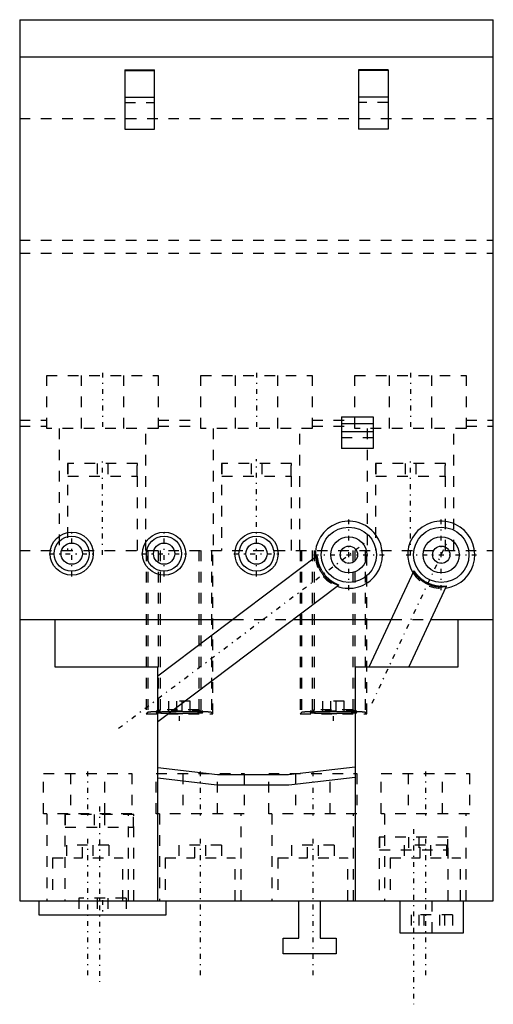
# Model space of a CAD drawing. Extents: x 0 to 44.6, y -92.7 to 0.
import ezdxf

# ---------------------------------------------------------------- set-up
doc = ezdxf.new("R2010")
doc.units = 0
doc.linetypes.add('CENTER', pattern=[1.5, 0.45, -0.5, 0.05, -0.5])
doc.linetypes.add('DASHED', pattern=[2, 1, -1])
for name, color, linetype in [('AM_0', 7, 'CONTINUOUS'), ('AM_3', 7, 'DASHED'), ('AM_7', 7, 'CENTER')]:
    doc.layers.add(name, color=color, linetype=linetype)

msp = doc.modelspace()

# ---------------------------------------------------------------- linework, layer by layer
at = {"layer": 'AM_0', "color": 7, "linetype": 'CONTINUOUS'}
for p, q in [((0, 0), (44.6, 0)), ((0, 0), (0, -83)), ((44.6, -83), (44.6, 0)), ((0, -3.5), (44.6, -3.5)), ((9.9, -4.714), (12.7, -4.714)), ((9.9, -4.714), (9.9, -10.301)), ((9.9, -4.801), (12.7, -4.801)), ((12.7, -10.301), (12.7, -4.714)), ((31.9, -4.714), (31.9, -10.301)), ((34.7, -4.714), (31.9, -4.714)), ((34.7, -4.801), (31.9, -4.801)), ((34.7, -4.714), (34.7, -10.301)), ((9.9, -7.301), (12.7, -7.301)), ((34.7, -7.301), (31.9, -7.301)), ((9.9, -10.301), (12.7, -10.301)), ((34.7, -10.301), (31.9, -10.301)), ((30.3, -37.417), (33.3, -37.417)), ((30.3, -37.417), (30.3, -40.4)), ((33.3, -37.417), (33.3, -40.4)), ((33.3, -38.052), (30.3, -38.052)), ((33.3, -38.824), (30.3, -38.824)), ((33.3, -40.4), (30.3, -40.4)), ((27.989, -50.539), (13, -61.834)), ((37.114, -51.922), (32.881, -61)), ((13, -66.091), (30.036, -53.254)), ((36.633, -61), (40.196, -53.359)), ((0, -56.5), (20.078, -56.5)), ((3.35, -61), (3.35, -56.5)), ((25.728, -56.5), (34.98, -56.5)), ((38.731, -56.5), (44.6, -56.5)), ((41.25, -56.5), (41.25, -61)), ((13, -61), (3.35, -61)), ((13, -83), (13, -61)), ((41.25, -61), (31.6, -61)), ((31.6, -61), (31.6, -83)), ((13, -70.449), (18.63, -71.1)), ((25.299, -71.1), (31.6, -70.372)), ((18.63, -71.1), (25.299, -71.1)), ((31.6, -71.378), (25.357, -72.1)), ((18.572, -72.1), (13, -71.456)), ((25.357, -72.1), (18.572, -72.1)), ((0, -83), (44.6, -83)), ((1.8, -83), (1.8, -84.3)), ((13.8, -84.3), (13.8, -83)), ((26.3, -86.5), (26.3, -83)), ((28.3, -83), (28.3, -86.5)), ((35.8, -83), (35.8, -86)), ((41.8, -86), (41.8, -83)), ((1.8, -84.3), (13.8, -84.3)), ((35.8, -86), (41.8, -86)), ((24.8, -86.5), (26.3, -86.5)), ((24.8, -88), (24.8, -86.5)), ((28.3, -86.5), (29.8, -86.5)), ((29.8, -86.5), (29.8, -88)), ((29.8, -88), (24.8, -88))]:
    msp.add_line(p, q, dxfattribs=at)
for points in [[(27.989, -50.539), (27.99, -50.538), (27.992, -50.539), (27.994, -50.541), (27.995, -50.542), (27.996, -50.544), (27.998, -50.55), (28, -50.557), (28.002, -50.566), (28.004, -50.577), (28.007, -50.59), (28.008, -50.596), (28.009, -50.604), (28.012, -50.62), (28.015, -50.637), (28.018, -50.656), (28.022, -50.676), (28.025, -50.698), (28.027, -50.71), (28.029, -50.722), (28.034, -50.746), (28.039, -50.772), (28.041, -50.786), (28.044, -50.8), (28.049, -50.828), (28.055, -50.857), (28.058, -50.872), (28.061, -50.888), (28.068, -50.919), (28.075, -50.951), (28.083, -50.983), (28.091, -51.017), (28.099, -51.05), (28.104, -51.068), (28.109, -51.085), (28.118, -51.12), (28.129, -51.155), (28.14, -51.192), (28.151, -51.23), (28.164, -51.269), (28.171, -51.288), (28.177, -51.308), (28.192, -51.348), (28.207, -51.389), (28.223, -51.43), (28.239, -51.471), (28.257, -51.514), (28.266, -51.535), (28.275, -51.556), (28.295, -51.599), (28.315, -51.641), (28.336, -51.684), (28.357, -51.727), (28.38, -51.77), (28.392, -51.792), (28.404, -51.813), (28.428, -51.856), (28.453, -51.898), (28.478, -51.941), (28.505, -51.982), (28.532, -52.024), (28.545, -52.044), (28.559, -52.064), (28.587, -52.104), (28.616, -52.144), (28.63, -52.163), (28.645, -52.183), (28.674, -52.221), (28.704, -52.259), (28.72, -52.278), (28.736, -52.297), (28.767, -52.335), (28.8, -52.372), (28.833, -52.409), (28.866, -52.445), (28.9, -52.48), (28.918, -52.498), (28.935, -52.515), (28.97, -52.549), (29.005, -52.582), (29.04, -52.615), (29.076, -52.647), (29.112, -52.678), (29.129, -52.693), (29.147, -52.708), (29.183, -52.737), (29.218, -52.765), (29.254, -52.792), (29.289, -52.819), (29.324, -52.844), (29.341, -52.856), (29.358, -52.868), (29.392, -52.892), (29.426, -52.914), (29.458, -52.936), (29.491, -52.956), (29.522, -52.976), (29.538, -52.985), (29.553, -52.994), (29.583, -53.012), (29.613, -53.03), (29.643, -53.047), (29.672, -53.063), (29.7, -53.078), (29.714, -53.086), (29.728, -53.093), (29.755, -53.107), (29.782, -53.121), (29.795, -53.127), (29.807, -53.134), (29.832, -53.146), (29.855, -53.157), (29.866, -53.163), (29.877, -53.168), (29.898, -53.178), (29.918, -53.188), (29.936, -53.196), (29.953, -53.205), (29.969, -53.212), (29.976, -53.215), (29.982, -53.219), (29.995, -53.225), (30.006, -53.231), (30.015, -53.236), (30.022, -53.24), (30.028, -53.244), (30.031, -53.246), (30.033, -53.247), (30.035, -53.25), (30.036, -53.252), (30.036, -53.253)], [(37.114, -51.922), (37.115, -51.921), (37.117, -51.921), (37.119, -51.922), (37.121, -51.923), (37.123, -51.924), (37.127, -51.928), (37.132, -51.934), (37.139, -51.941), (37.146, -51.949), (37.154, -51.959), (37.158, -51.965), (37.163, -51.971), (37.172, -51.983), (37.183, -51.997), (37.195, -52.013), (37.208, -52.029), (37.221, -52.047), (37.228, -52.056), (37.236, -52.066), (37.251, -52.085), (37.267, -52.106), (37.276, -52.117), (37.285, -52.128), (37.303, -52.15), (37.322, -52.174), (37.331, -52.185), (37.341, -52.197), (37.362, -52.222), (37.383, -52.247), (37.405, -52.272), (37.428, -52.298), (37.451, -52.324), (37.463, -52.337), (37.475, -52.35), (37.5, -52.376), (37.526, -52.403), (37.553, -52.43), (37.581, -52.458), (37.611, -52.486), (37.626, -52.5), (37.641, -52.515), (37.672, -52.543), (37.705, -52.572), (37.738, -52.601), (37.772, -52.63), (37.807, -52.659), (37.825, -52.674), (37.844, -52.688), (37.881, -52.717), (37.918, -52.745), (37.957, -52.773), (37.997, -52.801), (38.037, -52.828), (38.057, -52.842), (38.078, -52.855), (38.119, -52.882), (38.161, -52.907), (38.203, -52.933), (38.246, -52.957), (38.289, -52.981), (38.311, -52.993), (38.333, -53.004), (38.376, -53.026), (38.42, -53.048), (38.442, -53.058), (38.464, -53.068), (38.508, -53.089), (38.553, -53.108), (38.575, -53.118), (38.598, -53.127), (38.644, -53.145), (38.69, -53.163), (38.736, -53.179), (38.783, -53.196), (38.829, -53.211), (38.853, -53.218), (38.876, -53.225), (38.923, -53.239), (38.97, -53.252), (39.016, -53.264), (39.063, -53.275), (39.109, -53.286), (39.132, -53.291), (39.154, -53.296), (39.2, -53.305), (39.244, -53.313), (39.288, -53.32), (39.332, -53.327), (39.374, -53.333), (39.395, -53.336), (39.416, -53.338), (39.457, -53.343), (39.497, -53.347), (39.536, -53.35), (39.574, -53.353), (39.611, -53.356), (39.629, -53.357), (39.647, -53.358), (39.682, -53.359), (39.717, -53.361), (39.751, -53.362), (39.785, -53.362), (39.817, -53.362), (39.833, -53.362), (39.849, -53.362), (39.879, -53.362), (39.909, -53.361), (39.923, -53.361), (39.938, -53.361), (39.965, -53.36), (39.991, -53.359), (40.003, -53.359), (40.016, -53.358), (40.039, -53.357), (40.061, -53.356), (40.081, -53.355), (40.1, -53.354), (40.117, -53.354), (40.125, -53.353), (40.132, -53.353), (40.146, -53.353), (40.159, -53.353), (40.169, -53.353), (40.178, -53.353), (40.185, -53.354), (40.188, -53.354), (40.19, -53.354), (40.194, -53.356), (40.196, -53.357), (40.196, -53.358)], [(30.036, -53.253), (30.036, -53.253), (30.036, -53.253), (30.036, -53.254), (30.036, -53.254)], [(40.196, -53.358), (40.196, -53.358), (40.196, -53.358), (40.196, -53.359), (40.196, -53.359)]]:
    msp.add_lwpolyline(points, dxfattribs=at)
for centre, radius in [((30.998, -50.4), 2.602), ((39.7, -50.4), 2.602), ((4.9, -50.3), 2.03), ((4.9, -50.3), 1.65), ((13.6, -50.3), 2.03), ((13.6, -50.3), 1.65), ((22.3, -50.3), 2.03), ((22.3, -50.3), 1.65), ((30.998, -50.4), 1.7), ((39.7, -50.4), 1.7), ((4.9, -50.3), 1), ((13.6, -50.3), 1), ((22.3, -50.3), 1), ((30.998, -50.4), 0.815), ((39.7, -50.4), 0.815)]:
    msp.add_circle(centre, radius, dxfattribs=at)
for centre, start, end in [((30.998, -50.4), 249.54318, 184.45682), ((39.7, -50.4), 277.54318, 212.45682)]:
    msp.add_arc(centre, 3.16, start, end, dxfattribs=at)
at = {"layer": 'AM_3', "color": 6, "linetype": 'DASHED'}
for p, q in [((9.9, -7.801), (12.7, -7.801)), ((34.7, -7.801), (31.9, -7.801)), ((0, -9.3), (44.6, -9.3)), ((0, -20.771), (44.6, -20.771)), ((0, -22), (44.6, -22)), ((2.54, -38.5), (2.54, -33.5)), ((2.54, -33.5), (13.04, -33.5)), ((5.8, -33.5), (5.8, -38.5)), ((9.8, -38.5), (9.8, -33.5)), ((13.04, -33.5), (13.04, -38.5)), ((17.05, -33.5), (27.55, -33.5)), ((17.05, -38.5), (17.05, -33.5)), ((20.3, -33.5), (20.3, -38.5)), ((24.3, -38.5), (24.3, -33.5)), ((27.55, -33.5), (27.55, -38.5)), ((31.55, -33.5), (42.05, -33.5)), ((31.55, -38.5), (31.55, -33.5)), ((34.8, -33.5), (34.8, -38.5)), ((38.8, -38.5), (38.8, -33.5)), ((42.05, -33.5), (42.05, -38.5)), ((0, -37.723), (2.54, -37.723)), ((13.04, -37.723), (17.05, -37.723)), ((27.55, -37.723), (31.55, -37.723)), ((42.05, -37.723), (44.6, -37.723)), ((0, -38.3), (2.54, -38.3)), ((13.04, -38.5), (2.54, -38.5)), ((3.731, -38.5), (3.731, -50)), ((11.869, -50), (11.869, -38.5)), ((13.04, -38.3), (17.05, -38.3)), ((27.55, -38.5), (17.05, -38.5)), ((18.231, -38.5), (18.231, -50)), ((26.369, -50), (26.369, -38.5)), ((27.55, -38.3), (31.55, -38.3)), ((42.05, -38.5), (31.55, -38.5)), ((32.731, -38.5), (32.731, -50)), ((40.869, -50), (40.869, -38.5)), ((42.05, -38.3), (44.6, -38.3)), ((33.3, -39.4), (30.3, -39.4)), ((4.5, -41.8), (4.5, -50)), ((11.1, -41.8), (4.5, -41.8)), ((4.538, -41.8), (4.538, -43)), ((7.3, -41.8), (7.3, -43)), ((8.3, -41.8), (8.3, -43)), ((11.062, -43), (11.062, -41.8)), ((11.1, -50), (11.1, -41.8)), ((19, -41.8), (19, -50)), ((25.6, -41.8), (19, -41.8)), ((19.038, -41.8), (19.038, -43)), ((21.8, -41.8), (21.8, -43)), ((22.8, -41.8), (22.8, -43)), ((25.562, -43), (25.562, -41.8)), ((25.6, -50), (25.6, -41.8)), ((33.5, -41.8), (33.5, -50)), ((40.1, -41.8), (33.5, -41.8)), ((33.538, -41.8), (33.538, -43)), ((36.3, -41.8), (36.3, -43)), ((37.3, -41.8), (37.3, -43)), ((40.062, -43), (40.062, -41.8)), ((40.1, -50), (40.1, -41.8)), ((4.538, -43), (11.062, -43)), ((19.038, -43), (25.562, -43)), ((33.538, -43), (40.062, -43)), ((0, -50), (44.6, -50)), ((11.909, -50), (11.909, -65.395)), ((12.052, -50), (12.052, -65.252)), ((13.05, -50), (13.05, -65.177)), ((13.227, -50), (13.227, -65)), ((16.872, -50), (16.872, -65)), ((17.049, -50), (17.049, -65.177)), ((18.048, -50), (18.048, -65.252)), ((18.191, -65.395), (18.191, -50)), ((26.409, -50), (26.409, -65.395)), ((26.552, -50), (26.552, -65.252)), ((27.55, -50), (27.55, -65.177)), ((27.727, -50), (27.727, -65)), ((31.372, -50), (31.372, -65)), ((31.549, -50), (31.549, -65.177)), ((32.548, -50), (32.548, -65.252)), ((32.691, -65.395), (32.691, -50)), ((20.078, -56.5), (25.728, -56.5)), ((34.98, -56.5), (38.731, -56.5)), ((14.05, -65.141), (14.05, -64.191)), ((16.05, -64.191), (14.05, -64.191)), ((14.8, -65.141), (14.8, -64.191)), ((15.3, -65.141), (15.3, -64.191)), ((16.05, -65.141), (16.05, -64.191)), ((28.55, -65.141), (28.55, -64.191)), ((30.55, -64.191), (28.55, -64.191)), ((29.3, -65.141), (29.3, -64.191)), ((29.8, -65.141), (29.8, -64.191)), ((30.55, -65.141), (30.55, -64.191)), ((12.052, -65.252), (11.909, -65.395)), ((11.909, -65.395), (18.191, -65.395)), ((12.85, -65.141), (12.85, -65.258)), ((17.25, -65.141), (12.85, -65.141)), ((13.227, -65), (13.05, -65.177)), ((16.872, -65), (13.227, -65)), ((17.049, -65.177), (16.872, -65)), ((17.25, -65.258), (17.25, -65.141)), ((18.191, -65.395), (18.048, -65.252)), ((26.552, -65.252), (26.409, -65.395)), ((26.409, -65.395), (32.691, -65.395)), ((27.35, -65.141), (27.35, -65.258)), ((31.75, -65.141), (27.35, -65.141)), ((27.727, -65), (27.55, -65.177)), ((31.372, -65), (27.727, -65)), ((31.549, -65.177), (31.372, -65)), ((31.75, -65.258), (31.75, -65.141)), ((32.691, -65.395), (32.548, -65.252)), ((2.25, -71), (10.55, -71)), ((2.25, -74.8), (2.25, -71)), ((4.773, -71), (4.773, -74.8)), ((8.027, -74.8), (8.027, -71)), ((10.55, -71), (10.55, -74.8)), ((12.85, -71), (21.15, -71)), ((12.85, -74.8), (12.85, -71)), ((15.373, -71), (15.373, -74.8)), ((18.627, -74.8), (18.627, -71)), ((21.15, -71), (21.15, -74.8)), ((23.45, -71), (31.75, -71)), ((23.45, -74.8), (23.45, -71)), ((25.973, -71), (25.973, -74.8)), ((29.227, -74.8), (29.227, -71)), ((31.75, -71), (31.75, -74.8)), ((34.05, -71), (42.35, -71)), ((34.05, -74.8), (34.05, -71)), ((36.573, -71), (36.573, -74.8)), ((39.827, -74.8), (39.827, -71)), ((42.35, -71), (42.35, -74.8)), ((10.55, -74.8), (2.25, -74.8)), ((2.558, -74.8), (2.558, -83)), ((4.25, -74.872), (4.25, -83)), ((10.75, -74.872), (4.25, -74.872)), ((4.289, -74.872), (4.289, -76.072)), ((7, -74.872), (7, -76.072)), ((8, -74.872), (8, -76.072)), ((10.242, -83), (10.242, -74.8)), ((10.711, -76.072), (10.711, -74.872)), ((10.75, -83), (10.75, -74.872)), ((21.15, -74.8), (12.85, -74.8)), ((13.158, -74.8), (13.158, -83)), ((20.842, -83), (20.842, -74.8)), ((31.75, -74.8), (23.45, -74.8)), ((23.758, -74.8), (23.758, -83)), ((31.442, -83), (31.442, -74.8)), ((42.35, -74.8), (34.05, -74.8)), ((34.358, -74.8), (34.358, -83)), ((42.042, -83), (42.042, -74.8)), ((4.289, -76.072), (10.711, -76.072)), ((8.4, -77.75), (4.4, -77.75)), ((4.4, -77.75), (4.4, -78.95)), ((5.9, -78.95), (5.9, -77.75)), ((6.9, -77.75), (6.9, -78.95)), ((8.4, -77.75), (8.4, -78.95)), ((19, -77.75), (15, -77.75)), ((15, -77.75), (15, -78.95)), ((16.5, -78.95), (16.5, -77.75)), ((17.5, -77.75), (17.5, -78.95)), ((19, -77.75), (19, -78.95)), ((29.6, -77.75), (25.6, -77.75)), ((25.6, -77.75), (25.6, -78.95)), ((27.1, -78.95), (27.1, -77.75)), ((28.1, -77.75), (28.1, -78.95)), ((29.6, -77.75), (29.6, -78.95)), ((33.85, -76.992), (33.85, -83)), ((40.35, -76.992), (33.85, -76.992)), ((33.889, -76.992), (33.889, -78.192)), ((40.2, -77.75), (36.2, -77.75)), ((36.2, -77.75), (36.2, -78.95)), ((36.6, -76.992), (36.6, -78.192)), ((37.6, -76.992), (37.6, -78.192)), ((37.7, -78.95), (37.7, -77.75)), ((38.7, -77.75), (38.7, -78.95)), ((40.2, -77.75), (40.2, -78.95)), ((40.311, -78.192), (40.311, -76.992)), ((40.35, -83), (40.35, -76.992)), ((33.889, -78.192), (40.311, -78.192)), ((3.1, -78.95), (3.1, -83)), ((3.1, -78.95), (5.9, -78.95)), ((6.9, -78.95), (9.7, -78.95)), ((9.7, -83), (9.7, -78.95)), ((13.7, -78.95), (13.7, -83)), ((13.7, -78.95), (16.5, -78.95)), ((17.5, -78.95), (20.3, -78.95)), ((20.3, -83), (20.3, -78.95)), ((24.3, -78.95), (24.3, -83)), ((24.3, -78.95), (27.1, -78.95)), ((28.1, -78.95), (30.9, -78.95)), ((30.9, -83), (30.9, -78.95)), ((34.9, -78.95), (34.9, -83)), ((34.9, -78.95), (37.7, -78.95)), ((38.7, -78.95), (41.5, -78.95)), ((41.5, -83), (41.5, -78.95)), ((10.035, -82.753), (5.565, -82.753)), ((5.565, -82.753), (5.565, -84.3)), ((7.285, -82.753), (7.285, -84.3)), ((8.315, -82.753), (8.315, -84.3)), ((10.035, -82.753), (10.035, -84.3)), ((38.8, -83), (38.8, -86)), ((40.745, -84.31), (36.855, -84.31)), ((36.855, -84.31), (36.855, -86)), ((37.584, -84.31), (37.584, -86)), ((38.072, -84.31), (38.072, -86)), ((39.528, -84.31), (39.528, -86)), ((40.016, -84.31), (40.016, -86)), ((40.745, -84.31), (40.745, -86))]:
    msp.add_line(p, q, dxfattribs=at)
for points in [[(30.036, -53.254), (30.035, -53.254), (30.031, -53.255), (30.026, -53.255), (30.023, -53.255), (30.02, -53.255), (30.011, -53.254), (30.001, -53.252), (29.99, -53.25), (29.977, -53.247), (29.962, -53.244), (29.954, -53.242), (29.946, -53.239), (29.928, -53.235), (29.909, -53.229), (29.888, -53.223), (29.867, -53.216), (29.844, -53.208), (29.832, -53.204), (29.819, -53.2), (29.794, -53.191), (29.768, -53.181), (29.754, -53.176), (29.741, -53.171), (29.713, -53.159), (29.684, -53.147), (29.669, -53.141), (29.654, -53.134), (29.624, -53.121), (29.593, -53.107), (29.562, -53.092), (29.531, -53.076), (29.499, -53.06), (29.483, -53.051), (29.467, -53.043), (29.434, -53.025), (29.401, -53.006), (29.366, -52.986), (29.332, -52.965), (29.296, -52.943), (29.279, -52.931), (29.261, -52.92), (29.224, -52.896), (29.188, -52.87), (29.151, -52.844), (29.115, -52.817), (29.078, -52.789), (29.059, -52.775), (29.041, -52.76), (29.004, -52.73), (28.967, -52.699), (28.931, -52.667), (28.895, -52.634), (28.859, -52.6), (28.841, -52.583), (28.823, -52.566), (28.788, -52.531), (28.754, -52.495), (28.72, -52.458), (28.686, -52.421), (28.654, -52.383), (28.637, -52.364), (28.622, -52.345), (28.59, -52.307), (28.56, -52.268), (28.545, -52.248), (28.531, -52.229), (28.502, -52.189), (28.473, -52.148), (28.459, -52.128), (28.445, -52.107), (28.418, -52.065), (28.392, -52.023), (28.366, -51.98), (28.341, -51.937), (28.317, -51.894), (28.305, -51.872), (28.293, -51.85), (28.271, -51.806), (28.249, -51.762), (28.229, -51.718), (28.209, -51.674), (28.19, -51.631), (28.181, -51.609), (28.172, -51.587), (28.155, -51.544), (28.139, -51.501), (28.124, -51.459), (28.11, -51.417), (28.097, -51.376), (28.091, -51.355), (28.085, -51.335), (28.073, -51.295), (28.063, -51.256), (28.053, -51.217), (28.044, -51.18), (28.036, -51.143), (28.032, -51.125), (28.028, -51.108), (28.021, -51.073), (28.015, -51.038), (28.009, -51.004), (28.004, -50.971), (27.999, -50.938), (27.997, -50.922), (27.995, -50.906), (27.991, -50.875), (27.988, -50.845), (27.987, -50.83), (27.986, -50.816), (27.983, -50.788), (27.982, -50.761), (27.981, -50.748), (27.98, -50.736), (27.979, -50.711), (27.979, -50.689), (27.978, -50.667), (27.978, -50.647), (27.979, -50.629), (27.979, -50.62), (27.979, -50.612), (27.98, -50.597), (27.981, -50.584), (27.982, -50.572), (27.983, -50.562), (27.984, -50.554), (27.985, -50.55), (27.985, -50.547), (27.987, -50.542), (27.989, -50.539), (27.989, -50.539)], [(40.196, -53.359), (40.195, -53.36), (40.193, -53.362), (40.188, -53.365), (40.186, -53.366), (40.182, -53.367), (40.174, -53.37), (40.165, -53.374), (40.154, -53.377), (40.141, -53.381), (40.126, -53.385), (40.118, -53.387), (40.11, -53.389), (40.092, -53.393), (40.072, -53.397), (40.051, -53.401), (40.029, -53.405), (40.005, -53.409), (39.992, -53.411), (39.98, -53.413), (39.953, -53.417), (39.925, -53.421), (39.911, -53.423), (39.896, -53.425), (39.866, -53.428), (39.835, -53.431), (39.819, -53.432), (39.803, -53.433), (39.77, -53.436), (39.736, -53.438), (39.701, -53.439), (39.666, -53.44), (39.631, -53.441), (39.613, -53.441), (39.594, -53.441), (39.557, -53.44), (39.518, -53.44), (39.479, -53.438), (39.438, -53.436), (39.397, -53.433), (39.375, -53.431), (39.354, -53.429), (39.311, -53.425), (39.267, -53.42), (39.222, -53.414), (39.177, -53.408), (39.131, -53.4), (39.108, -53.396), (39.085, -53.392), (39.038, -53.382), (38.991, -53.372), (38.944, -53.361), (38.897, -53.349), (38.849, -53.337), (38.825, -53.33), (38.802, -53.323), (38.754, -53.308), (38.707, -53.293), (38.659, -53.276), (38.613, -53.259), (38.566, -53.241), (38.543, -53.232), (38.52, -53.223), (38.474, -53.203), (38.429, -53.183), (38.407, -53.173), (38.385, -53.163), (38.34, -53.141), (38.296, -53.118), (38.274, -53.107), (38.252, -53.095), (38.209, -53.071), (38.165, -53.046), (38.123, -53.02), (38.08, -52.994), (38.038, -52.967), (38.018, -52.953), (37.997, -52.939), (37.957, -52.911), (37.917, -52.883), (37.879, -52.853), (37.841, -52.824), (37.804, -52.794), (37.785, -52.779), (37.767, -52.764), (37.732, -52.734), (37.698, -52.703), (37.665, -52.673), (37.633, -52.643), (37.602, -52.612), (37.587, -52.597), (37.572, -52.582), (37.543, -52.552), (37.515, -52.522), (37.488, -52.493), (37.463, -52.464), (37.438, -52.436), (37.427, -52.422), (37.415, -52.408), (37.393, -52.38), (37.371, -52.352), (37.35, -52.325), (37.33, -52.298), (37.31, -52.271), (37.301, -52.258), (37.292, -52.245), (37.274, -52.219), (37.257, -52.194), (37.249, -52.182), (37.241, -52.169), (37.226, -52.146), (37.212, -52.123), (37.205, -52.112), (37.199, -52.101), (37.187, -52.08), (37.175, -52.06), (37.165, -52.041), (37.156, -52.024), (37.147, -52.007), (37.143, -52), (37.14, -51.992), (37.133, -51.979), (37.128, -51.966), (37.123, -51.955), (37.12, -51.946), (37.117, -51.938), (37.116, -51.935), (37.115, -51.932), (37.114, -51.927), (37.114, -51.923), (37.114, -51.922)], [(13.05, -65.177), (13, -65.179), (12.904, -65.182), (12.812, -65.186), (12.768, -65.188), (12.725, -65.189), (12.643, -65.193), (12.565, -65.197), (12.492, -65.201), (12.425, -65.205), (12.362, -65.209), (12.333, -65.211), (12.305, -65.213), (12.254, -65.218), (12.208, -65.222), (12.168, -65.226), (12.133, -65.231), (12.105, -65.236), (12.093, -65.238), (12.082, -65.24), (12.066, -65.245), (12.055, -65.25), (12.052, -65.252)], [(12.998, -65.231), (12.99, -65.231), (12.975, -65.233), (12.96, -65.234), (12.953, -65.235), (12.947, -65.236), (12.934, -65.237), (12.922, -65.239), (12.911, -65.24), (12.901, -65.242), (12.892, -65.244), (12.887, -65.244), (12.883, -65.245), (12.876, -65.247), (12.87, -65.248), (12.864, -65.25), (12.859, -65.251), (12.856, -65.253), (12.854, -65.254), (12.853, -65.254), (12.851, -65.256), (12.85, -65.258), (12.85, -65.258)], [(12.85, -65.258), (12.85, -65.259), (12.851, -65.26), (12.851, -65.261), (12.852, -65.262), (12.853, -65.262), (12.855, -65.263), (12.857, -65.265), (12.86, -65.266), (12.863, -65.267), (12.867, -65.268), (12.869, -65.268), (12.871, -65.269), (12.876, -65.27), (12.881, -65.271), (12.886, -65.272), (12.892, -65.273), (12.899, -65.274), (12.902, -65.275), (12.906, -65.276), (12.913, -65.277), (12.921, -65.278), (12.925, -65.278), (12.929, -65.279), (12.938, -65.28), (12.947, -65.281), (12.952, -65.282), (12.957, -65.282), (12.967, -65.283), (12.977, -65.284), (12.988, -65.285), (13, -65.286), (13.011, -65.287), (13.017, -65.288), (13.024, -65.288), (13.036, -65.289), (13.049, -65.29), (13.063, -65.291), (13.077, -65.292), (13.091, -65.293), (13.099, -65.294), (13.106, -65.294), (13.121, -65.295), (13.137, -65.296), (13.153, -65.297), (13.169, -65.298), (13.186, -65.299), (13.195, -65.3), (13.203, -65.3), (13.221, -65.301), (13.239, -65.302), (13.257, -65.303), (13.276, -65.304), (13.295, -65.305), (13.305, -65.305), (13.314, -65.306), (13.334, -65.307), (13.354, -65.307), (13.375, -65.308), (13.396, -65.309), (13.417, -65.31), (13.428, -65.31), (13.439, -65.311), (13.461, -65.312), (13.483, -65.312), (13.494, -65.313), (13.506, -65.313), (13.529, -65.314), (13.552, -65.315), (13.564, -65.315), (13.576, -65.315), (13.599, -65.316), (13.624, -65.317), (13.648, -65.318), (13.673, -65.318), (13.698, -65.319), (13.711, -65.319), (13.723, -65.32), (13.749, -65.32), (13.775, -65.321), (13.801, -65.322), (13.828, -65.322), (13.854, -65.323), (13.868, -65.323), (13.881, -65.324), (13.909, -65.324), (13.936, -65.325), (13.964, -65.325), (13.992, -65.326), (14.02, -65.326), (14.034, -65.327), (14.048, -65.327), (14.077, -65.327), (14.106, -65.328), (14.135, -65.328), (14.164, -65.329), (14.193, -65.329), (14.208, -65.329), (14.223, -65.33), (14.253, -65.33), (14.283, -65.33), (14.313, -65.331), (14.343, -65.331), (14.373, -65.332), (14.388, -65.332), (14.404, -65.332), (14.434, -65.332), (14.465, -65.332), (14.481, -65.333), (14.496, -65.333), (14.527, -65.333), (14.558, -65.333), (14.574, -65.333), (14.589, -65.334), (14.621, -65.334), (14.652, -65.334), (14.684, -65.334), (14.715, -65.334), (14.747, -65.335), (14.763, -65.335), (14.779, -65.335), (14.81, -65.335), (14.842, -65.335), (14.874, -65.335), (14.906, -65.335), (14.938, -65.335), (14.954, -65.335), (14.97, -65.335), (15.002, -65.335), (15.034, -65.335), (15.05, -65.335)], [(14.199, -65.188), (14.154, -65.188), (14.065, -65.19), (13.978, -65.191), (13.935, -65.192), (13.893, -65.193), (13.811, -65.195), (13.731, -65.197), (13.653, -65.199), (13.579, -65.201), (13.507, -65.204), (13.473, -65.205), (13.439, -65.206), (13.373, -65.209), (13.312, -65.211), (13.253, -65.214), (13.198, -65.217), (13.147, -65.22), (13.123, -65.221), (13.099, -65.223), (13.056, -65.226), (13.016, -65.229), (12.998, -65.231)], [(17.25, -65.258), (17.25, -65.258), (17.249, -65.256), (17.248, -65.255), (17.247, -65.254), (17.246, -65.254), (17.243, -65.252), (17.239, -65.251), (17.235, -65.249), (17.229, -65.248), (17.224, -65.247), (17.22, -65.246), (17.217, -65.245), (17.21, -65.244), (17.202, -65.242), (17.193, -65.241), (17.184, -65.24), (17.174, -65.238), (17.168, -65.238), (17.163, -65.237), (17.151, -65.236), (17.139, -65.234), (17.133, -65.234), (17.126, -65.233), (17.113, -65.232), (17.098, -65.23), (17.091, -65.23), (17.083, -65.229), (17.068, -65.228), (17.051, -65.227), (17.034, -65.225), (17.017, -65.224), (16.998, -65.223), (16.989, -65.222), (16.979, -65.222), (16.96, -65.22), (16.94, -65.219), (16.919, -65.218), (16.897, -65.217), (16.875, -65.216), (16.864, -65.215), (16.853, -65.214), (16.829, -65.213), (16.805, -65.212), (16.781, -65.211), (16.756, -65.21), (16.73, -65.209), (16.717, -65.208), (16.704, -65.208), (16.678, -65.207), (16.65, -65.206), (16.623, -65.205), (16.594, -65.204), (16.565, -65.203), (16.551, -65.202), (16.536, -65.202), (16.506, -65.201), (16.476, -65.2), (16.445, -65.199), (16.414, -65.198), (16.382, -65.197), (16.366, -65.197), (16.35, -65.196), (16.318, -65.196), (16.285, -65.195), (16.268, -65.194), (16.251, -65.194), (16.218, -65.193), (16.183, -65.193), (16.166, -65.192), (16.149, -65.192), (16.114, -65.191), (16.079, -65.191), (16.043, -65.19), (16.007, -65.189), (15.971, -65.189), (15.953, -65.188), (15.934, -65.188), (15.897, -65.188), (15.86, -65.187), (15.823, -65.186), (15.785, -65.186), (15.747, -65.186), (15.728, -65.185), (15.709, -65.185), (15.671, -65.185), (15.632, -65.184), (15.594, -65.184), (15.555, -65.184), (15.515, -65.183), (15.496, -65.183), (15.476, -65.183), (15.437, -65.183), (15.397, -65.183), (15.358, -65.182), (15.318, -65.182), (15.278, -65.182), (15.258, -65.182), (15.238, -65.182), (15.198, -65.182), (15.158, -65.182), (15.118, -65.182), (15.078, -65.182), (15.038, -65.182), (15.018, -65.182), (14.998, -65.182), (14.958, -65.182), (14.918, -65.182), (14.898, -65.182), (14.878, -65.182), (14.838, -65.182), (14.798, -65.182), (14.778, -65.182), (14.758, -65.182), (14.719, -65.182), (14.679, -65.183), (14.639, -65.183), (14.6, -65.183), (14.561, -65.184), (14.541, -65.184), (14.522, -65.184), (14.483, -65.184), (14.445, -65.185), (14.406, -65.185), (14.368, -65.185), (14.33, -65.186), (14.311, -65.186), (14.292, -65.186), (14.255, -65.187), (14.217, -65.187), (14.199, -65.188)], [(15.05, -65.335), (15.066, -65.335), (15.098, -65.335), (15.13, -65.335), (15.146, -65.335), (15.162, -65.335), (15.194, -65.335), (15.226, -65.335), (15.258, -65.335), (15.29, -65.335), (15.321, -65.335), (15.337, -65.335), (15.353, -65.335), (15.385, -65.334), (15.416, -65.334), (15.448, -65.334), (15.479, -65.334), (15.511, -65.334), (15.526, -65.333), (15.542, -65.333), (15.573, -65.333), (15.604, -65.333), (15.619, -65.333), (15.635, -65.332), (15.666, -65.332), (15.696, -65.332), (15.712, -65.332), (15.727, -65.332), (15.757, -65.331), (15.787, -65.331), (15.817, -65.33), (15.847, -65.33), (15.877, -65.33), (15.892, -65.329), (15.907, -65.329), (15.936, -65.329), (15.965, -65.328), (15.994, -65.328), (16.023, -65.327), (16.052, -65.327), (16.066, -65.327), (16.08, -65.326), (16.108, -65.326), (16.136, -65.325), (16.164, -65.325), (16.191, -65.324), (16.219, -65.324), (16.232, -65.323), (16.246, -65.323), (16.272, -65.322), (16.299, -65.322), (16.325, -65.321), (16.351, -65.32), (16.377, -65.32), (16.389, -65.319), (16.402, -65.319), (16.427, -65.318), (16.452, -65.318), (16.476, -65.317), (16.501, -65.316), (16.524, -65.315), (16.536, -65.315), (16.548, -65.315), (16.571, -65.314), (16.594, -65.313), (16.606, -65.313), (16.617, -65.312), (16.639, -65.312), (16.661, -65.311), (16.672, -65.31), (16.683, -65.31), (16.704, -65.309), (16.725, -65.308), (16.746, -65.307), (16.766, -65.307), (16.786, -65.306), (16.795, -65.305), (16.805, -65.305), (16.824, -65.304), (16.843, -65.303), (16.861, -65.302), (16.879, -65.301), (16.897, -65.3), (16.905, -65.3), (16.914, -65.299), (16.931, -65.298), (16.947, -65.297), (16.963, -65.296), (16.979, -65.295), (16.994, -65.294), (17.001, -65.294), (17.009, -65.293), (17.023, -65.292), (17.037, -65.291), (17.051, -65.29), (17.064, -65.289), (17.076, -65.288), (17.083, -65.288), (17.089, -65.287), (17.1, -65.286), (17.112, -65.285), (17.123, -65.284), (17.133, -65.283), (17.143, -65.282), (17.148, -65.282), (17.153, -65.281), (17.162, -65.28), (17.171, -65.279), (17.175, -65.278), (17.179, -65.278), (17.187, -65.277), (17.194, -65.276), (17.198, -65.275), (17.201, -65.274), (17.208, -65.273), (17.214, -65.272), (17.219, -65.271), (17.224, -65.27), (17.229, -65.269), (17.231, -65.268), (17.233, -65.268), (17.237, -65.267), (17.24, -65.266), (17.243, -65.265), (17.245, -65.263), (17.247, -65.262), (17.248, -65.262), (17.249, -65.261), (17.249, -65.26), (17.25, -65.259), (17.25, -65.258)], [(18.048, -65.252), (18.045, -65.25), (18.034, -65.245), (18.018, -65.24), (18.007, -65.238), (17.995, -65.236), (17.966, -65.231), (17.932, -65.226), (17.892, -65.222), (17.846, -65.218), (17.794, -65.213), (17.767, -65.211), (17.737, -65.209), (17.675, -65.205), (17.607, -65.201), (17.535, -65.197), (17.457, -65.193), (17.374, -65.189), (17.331, -65.187), (17.287, -65.186), (17.195, -65.182), (17.099, -65.179), (17.049, -65.177)], [(27.55, -65.177), (27.5, -65.179), (27.404, -65.182), (27.312, -65.186), (27.268, -65.188), (27.225, -65.189), (27.143, -65.193), (27.065, -65.197), (26.992, -65.201), (26.925, -65.205), (26.862, -65.209), (26.833, -65.211), (26.805, -65.213), (26.754, -65.218), (26.708, -65.222), (26.668, -65.226), (26.633, -65.231), (26.605, -65.236), (26.593, -65.238), (26.582, -65.24), (26.566, -65.245), (26.555, -65.25), (26.552, -65.252)], [(31.602, -65.231), (31.591, -65.23), (31.57, -65.228), (31.547, -65.226), (31.535, -65.225), (31.522, -65.224), (31.497, -65.223), (31.47, -65.221), (31.441, -65.219), (31.412, -65.217), (31.381, -65.216), (31.366, -65.215), (31.349, -65.214), (31.316, -65.213), (31.282, -65.211), (31.247, -65.21), (31.21, -65.208), (31.173, -65.207), (31.153, -65.206), (31.134, -65.205), (31.094, -65.204), (31.053, -65.202), (31.033, -65.202), (31.012, -65.201), (30.969, -65.2), (30.925, -65.198), (30.903, -65.198), (30.881, -65.197), (30.836, -65.196), (30.789, -65.195), (30.742, -65.194), (30.694, -65.193), (30.646, -65.192), (30.621, -65.191), (30.596, -65.191), (30.546, -65.19), (30.496, -65.189), (30.444, -65.188), (30.393, -65.187), (30.34, -65.187), (30.314, -65.186), (30.287, -65.186), (30.234, -65.185), (30.18, -65.185), (30.125, -65.184), (30.071, -65.184), (30.016, -65.183), (29.988, -65.183), (29.96, -65.183), (29.905, -65.183), (29.849, -65.182), (29.793, -65.182), (29.737, -65.182), (29.68, -65.182), (29.652, -65.182), (29.624, -65.182), (29.568, -65.182), (29.511, -65.182), (29.455, -65.182), (29.398, -65.182), (29.342, -65.182), (29.314, -65.182), (29.286, -65.182), (29.23, -65.182), (29.174, -65.183), (29.146, -65.183), (29.119, -65.183), (29.063, -65.183), (29.008, -65.184), (28.981, -65.184), (28.954, -65.184), (28.9, -65.185), (28.846, -65.186), (28.793, -65.186), (28.74, -65.187), (28.688, -65.188), (28.662, -65.188), (28.636, -65.189), (28.585, -65.189), (28.534, -65.19), (28.485, -65.191), (28.436, -65.192), (28.387, -65.193), (28.363, -65.194), (28.34, -65.194), (28.293, -65.195), (28.247, -65.197), (28.202, -65.198), (28.158, -65.199), (28.115, -65.2), (28.093, -65.201), (28.072, -65.201), (28.031, -65.203), (27.991, -65.204), (27.951, -65.206), (27.913, -65.207), (27.876, -65.209), (27.858, -65.209), (27.84, -65.21), (27.805, -65.212), (27.771, -65.213), (27.738, -65.215), (27.707, -65.216), (27.677, -65.218), (27.662, -65.219), (27.648, -65.22), (27.62, -65.222), (27.593, -65.223), (27.581, -65.224), (27.568, -65.225), (27.544, -65.227), (27.522, -65.229), (27.511, -65.23), (27.501, -65.23), (27.481, -65.232), (27.462, -65.234), (27.445, -65.236), (27.429, -65.238), (27.415, -65.24), (27.408, -65.241), (27.402, -65.242), (27.391, -65.244), (27.381, -65.246), (27.372, -65.248), (27.365, -65.25), (27.359, -65.252), (27.357, -65.253), (27.355, -65.253), (27.352, -65.255), (27.35, -65.257), (27.35, -65.258)], [(27.35, -65.258), (27.35, -65.259), (27.351, -65.26), (27.351, -65.261), (27.352, -65.262), (27.353, -65.262), (27.355, -65.263), (27.357, -65.265), (27.36, -65.266), (27.363, -65.267), (27.367, -65.268), (27.369, -65.268), (27.371, -65.269), (27.376, -65.27), (27.381, -65.271), (27.386, -65.272), (27.392, -65.273), (27.399, -65.274), (27.402, -65.275), (27.406, -65.276), (27.413, -65.277), (27.421, -65.278), (27.425, -65.278), (27.429, -65.279), (27.438, -65.28), (27.447, -65.281), (27.452, -65.282), (27.457, -65.282), (27.467, -65.283), (27.477, -65.284), (27.488, -65.285), (27.5, -65.286), (27.511, -65.287), (27.517, -65.288), (27.524, -65.288), (27.536, -65.289), (27.549, -65.29), (27.563, -65.291), (27.577, -65.292), (27.591, -65.293), (27.599, -65.294), (27.606, -65.294), (27.621, -65.295), (27.637, -65.296), (27.653, -65.297), (27.669, -65.298), (27.686, -65.299), (27.695, -65.3), (27.703, -65.3), (27.721, -65.301), (27.739, -65.302), (27.757, -65.303), (27.776, -65.304), (27.795, -65.305), (27.805, -65.305), (27.814, -65.306), (27.834, -65.307), (27.854, -65.307), (27.875, -65.308), (27.896, -65.309), (27.917, -65.31), (27.928, -65.31), (27.939, -65.311), (27.961, -65.312), (27.983, -65.312), (27.994, -65.313), (28.006, -65.313), (28.029, -65.314), (28.052, -65.315), (28.064, -65.315), (28.076, -65.315), (28.099, -65.316), (28.124, -65.317), (28.148, -65.318), (28.173, -65.318), (28.198, -65.319), (28.211, -65.319), (28.223, -65.32), (28.249, -65.32), (28.275, -65.321), (28.301, -65.322), (28.328, -65.322), (28.354, -65.323), (28.368, -65.323), (28.381, -65.324), (28.409, -65.324), (28.436, -65.325), (28.464, -65.325), (28.492, -65.326), (28.52, -65.326), (28.534, -65.327), (28.548, -65.327), (28.577, -65.327), (28.606, -65.328), (28.635, -65.328), (28.664, -65.329), (28.693, -65.329), (28.708, -65.329), (28.723, -65.33), (28.753, -65.33), (28.783, -65.33), (28.813, -65.331), (28.843, -65.331), (28.873, -65.332), (28.888, -65.332), (28.904, -65.332), (28.934, -65.332), (28.965, -65.332), (28.981, -65.333), (28.996, -65.333), (29.027, -65.333), (29.058, -65.333), (29.074, -65.333), (29.089, -65.334), (29.121, -65.334), (29.152, -65.334), (29.184, -65.334), (29.215, -65.334), (29.247, -65.335), (29.263, -65.335), (29.279, -65.335), (29.31, -65.335), (29.342, -65.335), (29.374, -65.335), (29.406, -65.335), (29.438, -65.335), (29.454, -65.335), (29.47, -65.335), (29.502, -65.335), (29.534, -65.335), (29.55, -65.335)], [(29.55, -65.335), (29.566, -65.335), (29.598, -65.335), (29.63, -65.335), (29.646, -65.335), (29.662, -65.335), (29.694, -65.335), (29.726, -65.335), (29.758, -65.335), (29.79, -65.335), (29.821, -65.335), (29.837, -65.335), (29.853, -65.335), (29.885, -65.334), (29.916, -65.334), (29.948, -65.334), (29.979, -65.334), (30.011, -65.334), (30.026, -65.333), (30.042, -65.333), (30.073, -65.333), (30.104, -65.333), (30.119, -65.333), (30.135, -65.332), (30.166, -65.332), (30.196, -65.332), (30.212, -65.332), (30.227, -65.332), (30.257, -65.331), (30.287, -65.331), (30.317, -65.33), (30.347, -65.33), (30.377, -65.33), (30.392, -65.329), (30.407, -65.329), (30.436, -65.329), (30.465, -65.328), (30.494, -65.328), (30.523, -65.327), (30.552, -65.327), (30.566, -65.327), (30.58, -65.326), (30.608, -65.326), (30.636, -65.325), (30.664, -65.325), (30.691, -65.324), (30.719, -65.324), (30.732, -65.323), (30.746, -65.323), (30.772, -65.322), (30.799, -65.322), (30.825, -65.321), (30.851, -65.32), (30.877, -65.32), (30.889, -65.319), (30.902, -65.319), (30.927, -65.318), (30.952, -65.318), (30.976, -65.317), (31.001, -65.316), (31.024, -65.315), (31.036, -65.315), (31.048, -65.315), (31.071, -65.314), (31.094, -65.313), (31.106, -65.313), (31.117, -65.312), (31.139, -65.312), (31.161, -65.311), (31.172, -65.31), (31.183, -65.31), (31.204, -65.309), (31.225, -65.308), (31.246, -65.307), (31.266, -65.307), (31.286, -65.306), (31.295, -65.305), (31.305, -65.305), (31.324, -65.304), (31.343, -65.303), (31.361, -65.302), (31.379, -65.301), (31.397, -65.3), (31.405, -65.3), (31.414, -65.299), (31.431, -65.298), (31.447, -65.297), (31.463, -65.296), (31.479, -65.295), (31.494, -65.294), (31.501, -65.294), (31.509, -65.293), (31.523, -65.292), (31.537, -65.291), (31.551, -65.29), (31.564, -65.289), (31.576, -65.288), (31.583, -65.288), (31.589, -65.287), (31.6, -65.286), (31.612, -65.285), (31.623, -65.284), (31.633, -65.283), (31.643, -65.282), (31.648, -65.282), (31.653, -65.281), (31.662, -65.28), (31.671, -65.279), (31.675, -65.278), (31.679, -65.278), (31.687, -65.277), (31.694, -65.276), (31.698, -65.275), (31.701, -65.274), (31.708, -65.273), (31.714, -65.272), (31.719, -65.271), (31.724, -65.27), (31.729, -65.269), (31.731, -65.268), (31.733, -65.268), (31.737, -65.267), (31.74, -65.266), (31.743, -65.265), (31.745, -65.263), (31.747, -65.262), (31.748, -65.262), (31.749, -65.261), (31.749, -65.26), (31.75, -65.259), (31.75, -65.258)], [(32.548, -65.252), (32.545, -65.25), (32.534, -65.245), (32.518, -65.24), (32.507, -65.238), (32.495, -65.236), (32.466, -65.231), (32.432, -65.226), (32.392, -65.222), (32.346, -65.218), (32.294, -65.213), (32.267, -65.211), (32.237, -65.209), (32.175, -65.205), (32.107, -65.201), (32.035, -65.197), (31.957, -65.193), (31.874, -65.189), (31.831, -65.187), (31.787, -65.186), (31.695, -65.182), (31.599, -65.179), (31.549, -65.177)], [(31.75, -65.258), (31.75, -65.258), (31.749, -65.256), (31.747, -65.254), (31.746, -65.254), (31.744, -65.253), (31.741, -65.251), (31.736, -65.25), (31.73, -65.248), (31.724, -65.247), (31.717, -65.245), (31.713, -65.244), (31.708, -65.244), (31.699, -65.242), (31.689, -65.24), (31.678, -65.239), (31.666, -65.237), (31.653, -65.236), (31.647, -65.235), (31.64, -65.234), (31.625, -65.233), (31.61, -65.231), (31.602, -65.231)]]:
    msp.add_lwpolyline(points, dxfattribs=at)
for centre, start, end in [((30.998, -50.4), 184.45682, 249.54318), ((39.7, -50.4), 212.45682, 277.54318)]:
    msp.add_arc(centre, 3.16, start, end, dxfattribs=at)
at = {"layer": 'AM_7', "color": 4, "linetype": 'CENTER'}
for p, q in [((7.8, -33.25), (7.8, -38.75)), ((22.3, -33.25), (22.3, -38.75)), ((36.8, -33.25), (36.8, -38.75)), ((7.8, -50.41), (7.8, -41.39)), ((22.3, -52.432), (22.3, -41.39)), ((36.8, -50.41), (36.8, -41.39)), ((30.998, -53.718), (30.998, -47.082)), ((39.7, -53.718), (39.7, -47.082)), ((4.9, -52.432), (4.9, -48.168)), ((13.6, -52.432), (13.6, -48.168)), ((9.316, -66.739), (32.714, -49.107)), ((33.185, -64.372), (40.299, -49.116)), ((2.768, -50.3), (7.032, -50.3)), ((11.468, -50.3), (15.732, -50.3)), ((20.168, -50.3), (24.432, -50.3)), ((27.68, -50.4), (34.316, -50.4)), ((36.382, -50.4), (43.018, -50.4)), ((15.05, -66.043), (15.05, -65.098)), ((29.55, -66.043), (29.55, -65.098)), ((6.4, -70.81), (6.4, -74.99)), ((17, -70.81), (17, -74.99)), ((27.6, -70.81), (27.6, -74.99)), ((38.2, -70.81), (38.2, -74.99)), ((7.5, -74.122), (7.5, -90.622)), ((37.1, -76.242), (37.1, -92.742)), ((6.4, -77.15), (6.4, -90.35)), ((17, -77.15), (17, -90.35)), ((27.6, -77.15), (27.6, -90.35)), ((38.2, -77.15), (38.2, -90.35)), ((7.8, -82.935), (7.8, -84.365))]:
    msp.add_line(p, q, dxfattribs=at)

doc.saveas('drawing.dxf')
